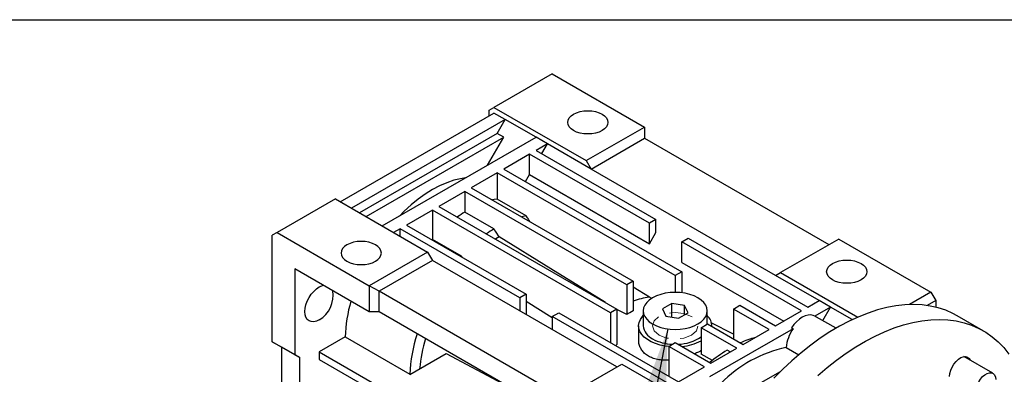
# Model space of a CAD drawing. Header units: millimetres. Extents: x 25 to 1093, y 25 to 838.
# Tile 8 of 9: x 709 to 924, y 761 to 838. Entities that reach past the tile are written whole.
import ezdxf

# ---------------------------------------------------------------- set-up
doc = ezdxf.new("R2010")
doc.units = ezdxf.units.MM
doc.header["$LTSCALE"] = 4
doc.linetypes.add('SLD-Dashed', pattern=[1.905, 1.27, -0.635])
doc.linetypes.add('SLD-Solid', pattern=[0])
doc.layers.add('TEXT', color=140, linetype='SLD-Solid', lineweight=25)
doc.dimstyles.new('SLDDIMSTYLE0', dxfattribs={"dimtxt": 0.18, "dimasz": 13.208, "dimexe": 0, "dimexo": 0.0625, "dimgap": 0, "dimtad": 0, "dimtih": 1, "dimtoh": 1, "dimdec": 0, "dimrnd": 1e-09, "dimzin": 0, "dimdsep": 46, "dimtxsty": 'Standard', "dimsah": 1, "dimcen": 0.09, "dimadec": 0, "dimazin": 0, "dimtfac": 13.208, "dimtdec": 0, "dimtofl": 0, "dimtmove": 0, "dimatfit": 3, "dimfxl": 0, "dimfrac": 2, "dimtolj": 1, "dimtzin": 0, "dimarcsym": 0})

msp = doc.modelspace()

# ---------------------------------------------------------------- linework, layer by layer
for p, q in [((825.621, 826.352), (812.893, 819.005)), ((825.621, 826.352), (845.774, 814.719)), ((779.306, 798.39), (812.893, 817.78)), ((811.833, 818.392), (812.893, 819.005)), ((811.833, 817.168), (811.833, 818.392)), ((812.893, 819.005), (833.046, 807.371)), ((815.368, 816.351), (812.893, 817.78)), ((815.368, 816.351), (781.781, 796.962)), ((813.619, 813.322), (815.368, 816.351)), ((822.086, 812.473), (815.368, 816.351)), ((813.619, 813.322), (783.53, 795.952)), ((815.033, 812.505), (813.619, 813.322)), ((833.046, 807.371), (845.774, 814.719)), ((845.774, 814.719), (845.774, 812.269)), ((784.945, 795.135), (815.033, 812.505)), ((788.498, 793.084), (822.086, 812.473)), ((811.48, 806.351), (815.033, 812.505)), ((824.561, 811.045), (822.086, 812.473)), ((824.561, 811.045), (822.086, 809.616)), ((823.323, 808.901), (824.561, 811.045)), ((834.107, 805.534), (824.561, 811.045)), ((834.107, 805.534), (845.774, 812.269)), ((845.774, 812.269), (886.079, 789.002)), ((820.672, 808.799), (815.015, 805.534)), ((846.835, 793.696), (820.672, 808.799)), ((820.672, 804.308), (820.672, 808.799)), ((822.086, 809.616), (848.249, 794.512)), ((833.046, 807.371), (834.107, 805.534)), ((813.601, 804.717), (807.944, 801.452)), ((852.491, 782.266), (813.601, 804.717)), ((813.601, 804.717), (813.601, 798.966)), ((815.015, 805.534), (853.906, 783.083)), ((874.412, 782.266), (834.107, 805.534)), ((819.788, 802.778), (820.672, 804.308)), ((820.672, 804.308), (846.835, 789.205)), ((806.529, 800.635), (800.873, 797.37)), ((841.885, 780.225), (806.529, 800.635)), ((806.529, 800.635), (806.529, 796.129)), ((807.944, 801.452), (843.299, 781.042)), ((778.245, 799.003), (765.517, 791.655)), ((778.245, 799.003), (798.398, 787.369)), ((819.964, 795.292), (813.601, 798.966)), ((799.458, 796.553), (793.802, 793.288)), ((838.349, 774.102), (799.458, 796.553)), ((799.458, 796.553), (799.458, 790.15)), ((800.873, 797.37), (839.763, 774.919)), ((812.893, 792.455), (806.529, 796.129)), ((848.249, 794.512), (846.835, 793.696)), ((846.835, 789.205), (846.835, 793.696)), ((848.249, 791.654), (848.249, 794.512)), ((765.517, 791.655), (764.457, 791.043)), ((765.517, 791.655), (785.67, 780.021)), ((792.387, 792.471), (790.973, 791.655)), ((818.55, 777.368), (792.387, 792.471)), ((792.387, 790.839), (792.387, 792.471)), ((793.802, 793.288), (819.964, 778.184)), ((846.835, 789.205), (848.249, 791.654)), ((764.457, 767.771), (764.457, 791.043)), ((799.458, 790.15), (799.382, 790.066)), ((805.822, 786.476), (799.458, 790.15)), ((853.906, 789.614), (855.32, 790.43)), ((880.069, 774.51), (853.906, 789.614)), ((853.906, 785.123), (853.906, 789.614)), ((855.32, 790.43), (881.483, 775.327)), ((888.2, 790.226), (875.472, 782.879)), ((888.2, 790.226), (908.353, 778.593)), ((798.398, 787.369), (785.67, 780.021)), ((798.398, 787.369), (799.458, 785.532)), ((799.458, 785.532), (787.791, 778.796)), ((839.763, 762.264), (799.458, 785.532)), ((805.822, 786.476), (805.746, 786.392)), ((805.94, 786.28), (805.822, 786.476)), ((853.906, 785.123), (876.179, 772.265)), ((769.406, 783.694), (769.406, 764.914)), ((785.67, 774.305), (769.406, 783.694)), ((853.906, 783.083), (852.491, 782.266)), ((853.906, 783.083), (853.906, 778.468)), ((843.299, 781.042), (841.885, 780.225)), ((843.299, 781.042), (843.299, 774.504)), ((852.491, 782.266), (852.491, 778.551)), ((874.412, 782.266), (875.472, 782.879)), ((883.958, 776.755), (874.412, 782.266)), ((875.472, 782.879), (892.363, 773.128)), ((787.791, 778.796), (785.67, 780.021)), ((785.67, 780.021), (785.67, 774.305)), ((828.096, 755.529), (787.791, 778.796)), ((787.791, 774.305), (787.791, 778.796)), ((841.885, 780.225), (841.885, 773.688)), ((846.835, 777.513), (843.299, 779.706)), ((908.353, 778.593), (903.661, 775.884)), ((908.353, 778.593), (909.413, 776.755)), ((819.964, 778.184), (818.55, 777.368)), ((818.55, 777.368), (818.55, 774.51)), ((819.964, 778.184), (819.964, 773.694)), ((825.621, 773.012), (819.964, 776.529)), ((847.398, 777.214), (846.835, 777.513)), ((881.483, 775.327), (883.958, 776.755)), ((886.433, 775.327), (883.958, 776.755)), ((909.413, 776.755), (907.547, 775.678)), ((909.413, 776.755), (909.413, 775.313)), ((787.791, 774.305), (785.67, 774.305)), ((828.096, 751.038), (787.791, 774.305)), ((839.763, 774.919), (838.349, 774.102)), ((839.763, 774.919), (839.763, 767.167)), ((841.885, 773.688), (839.763, 774.819)), ((845.491, 774.51), (845.491, 771.244)), ((851.744, 776.12), (849.703, 774.942)), ((849.703, 774.942), (850.45, 773.332)), ((854.533, 775.689), (851.744, 776.12)), ((851.744, 773.132), (851.744, 776.12)), ((855.28, 774.079), (854.533, 775.689)), ((854.533, 773.648), (854.533, 775.689)), ((859.491, 771.612), (859.491, 774.51)), ((865.219, 774.919), (866.634, 775.735)), ((872.998, 770.428), (865.219, 774.919)), ((865.219, 774.919), (865.219, 768.387)), ((866.634, 775.735), (874.412, 771.245)), ((874.412, 771.245), (880.069, 774.51)), ((886.433, 775.327), (882.975, 773.331)), ((884.726, 772.372), (886.433, 775.327)), ((891.176, 772.588), (886.433, 775.327)), ((825.621, 773.286), (827.036, 774.102)), ((851.784, 758.182), (825.621, 773.286)), ((825.621, 773.286), (825.621, 770.428)), ((827.036, 774.102), (853.199, 758.999)), ((838.349, 774.102), (838.349, 767.571)), ((850.45, 773.332), (853.239, 772.901)), ((853.239, 772.901), (855.28, 774.079)), ((882.975, 773.331), (882.621, 773.535)), ((887.615, 770.704), (883.349, 773.167)), ((919.751, 770.173), (914.095, 773.438)), ((844.491, 771.244), (844.491, 768.124)), ((858.148, 770.836), (859.562, 771.653)), ((865.926, 766.346), (858.148, 770.836)), ((858.148, 770.836), (858.148, 765.013)), ((859.562, 771.653), (867.341, 767.163)), ((878.223, 770.587), (859.994, 760.064)), ((865.219, 769.414), (860.349, 771.924)), ((860.491, 771.117), (860.491, 771.244)), ((867.341, 767.163), (872.998, 770.428)), ((877.869, 770.791), (878.223, 770.587)), ((780.38, 768.799), (774.71, 765.526)), ((780.38, 768.799), (794.521, 760.635)), ((769.406, 764.914), (764.457, 767.771)), ((764.457, 767.771), (766.578, 766.546)), ((770.467, 764.301), (766.578, 766.546)), ((766.578, 700.407), (766.578, 766.546)), ((851.077, 766.754), (852.491, 767.571)), ((858.855, 762.264), (851.077, 766.754)), ((851.077, 766.754), (851.077, 760.223)), ((852.491, 767.571), (860.27, 763.081)), ((860.27, 763.081), (865.926, 766.346)), ((864.5, 765.523), (863.805, 765.924)), ((876.72, 766.484), (879.469, 764.897)), ((769.406, 764.914), (770.467, 764.301)), ((770.467, 736.198), (770.467, 764.301)), ((774.71, 765.526), (774.71, 763.893)), ((774.71, 765.526), (790.973, 756.137)), ((774.71, 763.893), (790.973, 754.504)), ((794.509, 760.628), (802.434, 765.203)), ((860.624, 763.693), (858.148, 765.013)), ((921.872, 760.866), (915.566, 764.506)), ((828.096, 755.529), (840.824, 762.877)), ((840.824, 762.877), (860.977, 751.243)), ((853.199, 758.999), (858.855, 762.264)), ((866.711, 756.186), (875.472, 761.243))]:
    msp.add_line(p, q)
at = {"flags": 128}
for points in [[(836.511, 817.535), (837.058, 817.15), (837.465, 816.711), (837.715, 816.235), (837.8, 815.739), (837.715, 815.244), (837.465, 814.767), (837.058, 814.328), (836.511, 813.943), (835.844, 813.627), (835.083, 813.392), (834.258, 813.248), (833.4, 813.199), (832.541, 813.248), (831.716, 813.392), (830.955, 813.627), (830.288, 813.943), (829.741, 814.328), (829.334, 814.767), (829.084, 815.244), (829, 815.739), (829.084, 816.235), (829.334, 816.711), (829.741, 817.15), (830.288, 817.535), (830.955, 817.851), (831.716, 818.086), (832.541, 818.23), (833.4, 818.279), (834.258, 818.23), (835.083, 818.086), (835.844, 817.851), (836.511, 817.535)], [(806.667, 803.572), (805.612, 803.419), (804.11, 803.064), (802.577, 802.547), (801.023, 801.872), (799.458, 801.043), (797.894, 800.065), (796.34, 798.946), (794.806, 797.693), (793.305, 796.314), (792.249, 795.249)], [(813.601, 798.966), (812.915, 798.833), (812.603, 798.762)], [(819.964, 795.292), (819.279, 795.159), (818.967, 795.088)], [(814.004, 790.72), (813.382, 791.692), (812.893, 792.455)], [(787.013, 788.961), (786.347, 789.277), (785.586, 789.512), (784.76, 789.656), (783.902, 789.705), (783.044, 789.656), (782.218, 789.512), (781.458, 789.277), (780.791, 788.961), (780.244, 788.576), (779.837, 788.137), (779.587, 787.66), (779.502, 787.165), (779.587, 786.669), (779.837, 786.193), (780.244, 785.754), (780.791, 785.369), (781.458, 785.053), (782.218, 784.818), (783.044, 784.674), (783.902, 784.625), (784.76, 784.674), (785.586, 784.818), (786.347, 785.053), (787.013, 785.369), (787.561, 785.754), (787.967, 786.193), (788.218, 786.669), (788.302, 787.165), (788.218, 787.66), (787.967, 788.137), (787.561, 788.576), (787.013, 788.961)], [(814.004, 790.72), (813.281, 790.253), (813.244, 790.228)], [(837.275, 776.355), (825.338, 783.723), (814.004, 790.72)], [(893.079, 784.879), (893.627, 784.494), (894.033, 784.055), (894.284, 783.578), (894.368, 783.083), (894.284, 782.587), (894.033, 782.111), (893.627, 781.672), (893.079, 781.287), (892.413, 780.971), (891.652, 780.736), (890.826, 780.592), (889.968, 780.543), (889.11, 780.592), (888.284, 780.736), (887.524, 780.971), (886.857, 781.287), (886.31, 781.672), (885.903, 782.111), (885.653, 782.587), (885.568, 783.083), (885.653, 783.578), (885.903, 784.055), (886.31, 784.494), (886.857, 784.879), (887.524, 785.195), (888.284, 785.43), (889.11, 785.574), (889.968, 785.623), (890.826, 785.574), (891.652, 785.43), (892.413, 785.195), (893.079, 784.879)], [(774.71, 772.548), (774.103, 772.267), (773.519, 772.134), (772.981, 772.156), (772.51, 772.33), (772.123, 772.651), (771.835, 773.106), (771.658, 773.678), (771.598, 774.345), (771.658, 775.08), (771.835, 775.856), (772.123, 776.643), (772.51, 777.411), (772.981, 778.13), (773.519, 778.773), (774.103, 779.314), (774.71, 779.733), (775.317, 780.015), (775.627, 780.103)], [(847.542, 771.653), (848.377, 771.241), (849.313, 770.91), (850.328, 770.667), (851.396, 770.519), (852.491, 770.469), (853.586, 770.519), (854.655, 770.667), (855.669, 770.91), (856.606, 771.241), (857.441, 771.653), (858.155, 772.135), (858.728, 772.676), (859.149, 773.261), (859.405, 773.878), (859.491, 774.51), (859.405, 775.142), (859.149, 775.759), (858.728, 776.345), (858.155, 776.885), (857.441, 777.368), (856.606, 777.779), (855.669, 778.111), (854.655, 778.353), (853.586, 778.502), (852.491, 778.551), (851.396, 778.502), (850.328, 778.353), (849.313, 778.111), (848.377, 777.779), (847.542, 777.368), (846.828, 776.885), (846.254, 776.345), (845.834, 775.759), (845.578, 775.142), (845.491, 774.51), (845.578, 773.878), (845.834, 773.261), (846.254, 772.676), (846.828, 772.135), (847.542, 771.653)], [(914.095, 773.438), (913.152, 773.945), (911.575, 774.637), (909.921, 775.18), (908.197, 775.572), (906.408, 775.811), (904.56, 775.897), (902.658, 775.83), (900.708, 775.609), (898.717, 775.235), (896.692, 774.711), (894.638, 774.036), (892.562, 773.214), (890.471, 772.247), (888.372, 771.138), (886.271, 769.891), (884.175, 768.51), (882.091, 766.998), (880.026, 765.362), (877.985, 763.606), (875.976, 761.736), (874.005, 759.757)], [(851.077, 766.699), (850.327, 766.798), (849.229, 767.027), (848.2, 767.347), (847.263, 767.749), (846.437, 768.226), (845.74, 768.767), (845.187, 769.361), (844.79, 769.995), (844.557, 770.655), (844.493, 771.328), (844.599, 772), (844.874, 772.655), (845.311, 773.28), (845.491, 773.48)], [(882.621, 773.535), (882.086, 773.627), (881.501, 773.583), (880.882, 773.406), (880.245, 773.099), (879.609, 772.671), (878.99, 772.134), (878.405, 771.502), (877.869, 770.791)], [(883.349, 773.167), (883.218, 773.236), (882.975, 773.331)], [(883.642, 760.34), (885.683, 762.096), (887.748, 763.733), (889.832, 765.244), (891.928, 766.625), (894.029, 767.872), (896.128, 768.981), (898.219, 769.948), (900.295, 770.77), (902.348, 771.445), (904.374, 771.97), (906.365, 772.343), (908.314, 772.564), (910.217, 772.632), (912.065, 772.546), (913.854, 772.306), (915.578, 771.915), (917.231, 771.372), (918.809, 770.679), (920.305, 769.839), (921.715, 768.855), (923.035, 767.729), (924.26, 766.466), (925.387, 765.069)], [(839.763, 767.167), (839.584, 766.98), (839.509, 766.902)], [(802.434, 765.203), (814.753, 758.599), (818.166, 756.771)], [(912.42, 760.164), (912.483, 760.822), (912.668, 761.517), (912.966, 762.211), (913.36, 762.868), (913.829, 763.452), (914.348, 763.931), (914.889, 764.28), (915.423, 764.479), (915.92, 764.518), (916.355, 764.396), (916.703, 764.117), (916.941, 763.712)], [(918.251, 757.043), (918.312, 757.665), (918.494, 758.322), (918.784, 758.976), (919.167, 759.588), (919.62, 760.124), (920.116, 760.552), (920.628, 760.847), (921.124, 760.992), (921.577, 760.979), (921.96, 760.809), (922.25, 760.491), (922.432, 760.043), (922.493, 759.492)]]:
    msp.add_lwpolyline(points, dxfattribs=at)
at = {"color": 7, "linetype": 'SLD-Dashed', "lineweight": 18, "flags": 128}
msp.add_lwpolyline([(848.956, 769.203), (847.872, 770.139), (847.491, 771.244), (847.872, 772.349), (848.956, 773.285), (850.578, 773.911), (852.491, 774.131), (854.405, 773.911), (856.027, 773.285), (857.111, 772.349), (857.491, 771.244), (857.111, 770.139), (856.027, 769.203), (854.405, 768.577), (852.491, 768.358), (850.578, 768.577), (848.956, 769.203)], dxfattribs=at)
for centre, radius, start, end in [((821.686, 771.736), 28.719, 121.85421, 125.75469), ((828.05, 768.062), 28.719, 121.85421, 125.75469), ((771.575, 777.889), 6.193, 300.4056, 9.54703), ((813.317, 767.511), 32.962, 163.93819, 177.76158), ((848.731, 762.756), 14.878, 97.32353, 111.41375), ((854.136, 754.099), 23.104, 117.97212, 122.0225), ((857.242, 771.139), 3.247, 359.63853, 46.1395), ((849.045, 771.629), 3.574, 186.18746, 245.13268), ((885.139, 765.727), 8.453, 144.90025, 174.8612), ((828.453, 759.214), 33.961, 162.34565, 177.60263), ((829.41, 758.983), 32.879, 163.25624, 174.96495), ((852.237, 777.184), 9.972, 241.91096, 267.95431), ((852.923, 776.329), 9.113, 271.12664, 304.99065), ((853.012, 777.344), 10.682, 275.23778, 298.73938), ((875.71, 748.083), 21.388, 105.51616, 114.76527), ((881.815, 736.85), 34.201, 121.77494, 129.55927), ((882.435, 739.214), 27.863, 101.83578, 135.7005)]:
    msp.add_arc(centre, radius, start, end)
for points, knots in [([(820.708, 794.083), (820.623, 794.221), (820.376, 794.624), (820.128, 795.027), (819.964, 795.292)], [0, 0, 0, 0, 0.34296463, 1, 1, 1, 1]), ([(846.835, 764.495), (846.543, 764.672), (845.959, 765.027), (845.293, 765.722), (844.816, 766.51), (844.533, 767.323), (844.515, 767.872), (844.507, 768.124)], [0, 0, 0, 0, 0.2062094, 0.4124382, 0.6183739, 0.8243515, 1, 1, 1, 1]), ([(858.148, 765.829), (857.958, 765.716), (857.537, 765.466), (857.023, 765.241), (856.741, 765.118)], [0, 0, 0, 0, 0.4522326, 1, 1, 1, 1]), ([(851.077, 763.734), (850.79, 763.719), (850.052, 763.679), (848.927, 763.796), (847.777, 764.054), (847.134, 764.355), (846.835, 764.495)], [0, 0, 0, 0, 0.1813815, 0.4662153, 0.7509631, 1, 1, 1, 1])]:
    msp.add_open_spline(points, degree=3, knots=knots)
at = {"layer": 'TEXT'}
msp.add_line((25.4, 838.2), (1092.2, 838.2), dxfattribs=at)

# ---------------------------------------------------------------- leaders
msp.add_leader([(850.869, 770.579), (809.294, 558.785), (783.894, 558.785)], dimstyle='SLDDIMSTYLE0', dxfattribs=at)

doc.saveas('drawing.dxf')
